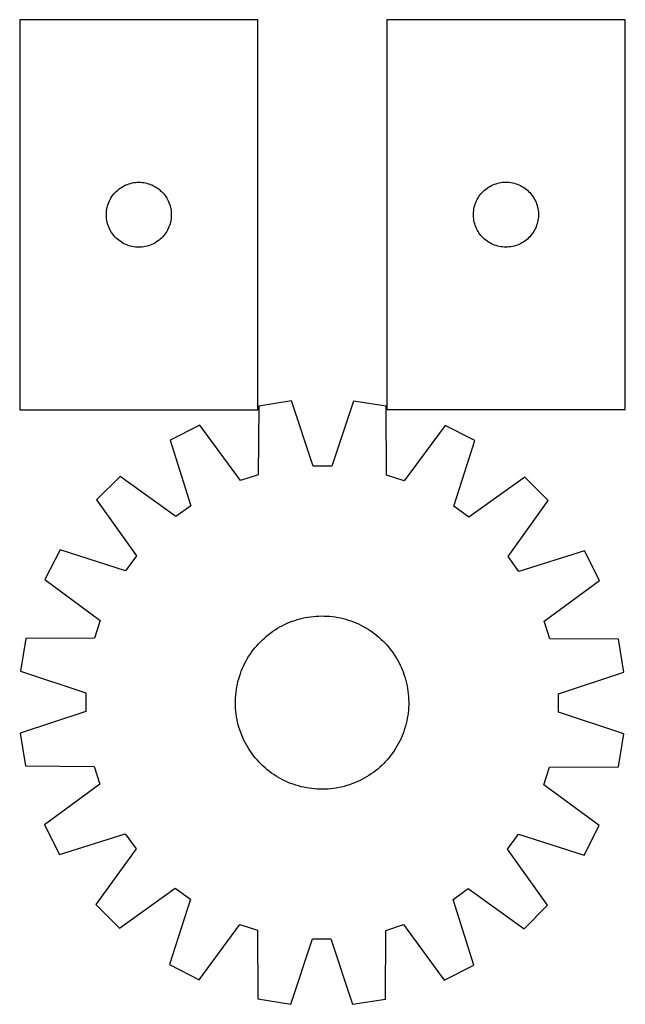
# Model space of a CAD drawing. Header units: millimetres. Extents: x 7 to 1489, y 7 to 462.
# Tile 1 of 5: x 7 to 286, y 7 to 462. Entities that reach past the tile are written whole.
import ezdxf

# ---------------------------------------------------------------- set-up
doc = ezdxf.new("R2010")
doc.units = ezdxf.units.MM
doc.layers.add('COMMON', color=5, linetype='CONTINUOUS', true_color=0x0000ff)
doc.layers.add('CUT', color=7, linetype='CONTINUOUS', true_color=0x000000)

msp = doc.modelspace()

# ---------------------------------------------------------------- linework, layer by layer
at = {"layer": 'COMMON'}
msp.add_line((286.237381, 281.76666), (286.237381, 386.52569), dxfattribs=at)
at = {"layer": 'CUT'}
for p, q in [((116.669126, 461.702456), (6.669126, 461.702456)), ((6.669126, 461.702456), (6.669126, 281.702456)), ((116.669126, 281.702456), (116.669126, 461.702456)), ((176.13738, 461.76666), (176.13738, 281.76666)), ((286.13738, 461.76666), (176.13738, 461.76666)), ((286.13738, 281.76666), (286.13738, 461.76666)), ((58.600845, 386.385291), (59.360768, 386.523774)), ((59.360768, 386.523774), (60.126811, 386.622954)), ((60.126811, 386.622954), (60.896945, 386.682567)), ((60.896945, 386.682567), (61.669126, 386.702456)), ((61.669126, 386.702456), (62.441308, 386.682567)), ((62.441308, 386.682567), (63.211441, 386.622954)), ((63.211441, 386.622954), (63.977485, 386.523774)), ((63.977485, 386.523774), (64.737407, 386.385291)), ((227.317313, 386.272076), (228.069099, 386.449495)), ((228.069099, 386.449495), (228.829022, 386.587978)), ((228.829022, 386.587978), (229.595065, 386.687158)), ((229.595065, 386.687158), (230.365199, 386.746771)), ((230.365199, 386.746771), (231.13738, 386.76666)), ((231.13738, 386.76666), (231.909562, 386.746771)), ((231.909562, 386.746771), (232.679695, 386.687158)), ((232.679695, 386.687158), (233.445739, 386.587978)), ((233.445739, 386.587978), (234.205661, 386.449495)), ((234.205661, 386.449495), (234.957447, 386.272076)), ((50.15092, 381.311353), (50.660846, 381.891556)), ((50.660846, 381.891556), (51.199964, 382.444738)), ((51.199964, 382.444738), (51.766845, 382.969435)), ((51.766845, 382.969435), (52.359984, 383.464253)), ((52.359984, 383.464253), (52.97781, 383.927881)), ((52.97781, 383.927881), (53.618684, 384.359089)), ((53.618684, 384.359089), (54.280905, 384.756734)), ((54.280905, 384.756734), (54.96272, 385.119762)), ((54.96272, 385.119762), (55.662318, 385.447209)), ((55.662318, 385.447209), (56.377845, 385.738208)), ((56.377845, 385.738208), (57.107404, 385.991986)), ((57.107404, 385.991986), (57.84906, 386.207871)), ((57.84906, 386.207871), (58.600845, 386.385291)), ((64.737407, 386.385291), (65.489193, 386.207871)), ((65.489193, 386.207871), (66.230849, 385.991986)), ((66.230849, 385.991986), (66.960408, 385.738208)), ((66.960408, 385.738208), (67.675935, 385.447209)), ((67.675935, 385.447209), (68.375533, 385.119762)), ((68.375533, 385.119762), (69.057347, 384.756734)), ((69.057347, 384.756734), (69.719569, 384.359089)), ((69.719569, 384.359089), (70.360443, 383.927881)), ((70.360443, 383.927881), (70.978269, 383.464253)), ((70.978269, 383.464253), (71.571408, 382.969435)), ((71.571408, 382.969435), (72.138289, 382.444738)), ((72.138289, 382.444738), (72.677407, 381.891556)), ((72.677407, 381.891556), (73.187333, 381.311353)), ((219.619174, 381.375557), (220.1291, 381.95576)), ((220.1291, 381.95576), (220.668218, 382.508943)), ((220.668218, 382.508943), (221.235098, 383.033639)), ((221.235098, 383.033639), (221.828238, 383.528457)), ((221.828238, 383.528457), (222.446064, 383.992085)), ((222.446064, 383.992085), (223.086937, 384.423293)), ((223.086937, 384.423293), (223.749159, 384.820938)), ((223.749159, 384.820938), (224.430973, 385.183966)), ((224.430973, 385.183966), (225.130572, 385.511413)), ((225.130572, 385.511413), (225.846099, 385.802412)), ((225.846099, 385.802412), (226.575658, 386.05619)), ((226.575658, 386.05619), (227.317313, 386.272076)), ((234.957447, 386.272076), (235.699103, 386.05619)), ((235.699103, 386.05619), (236.428662, 385.802412)), ((236.428662, 385.802412), (237.144189, 385.511413)), ((237.144189, 385.511413), (237.843787, 385.183966)), ((237.843787, 385.183966), (238.525601, 384.820938)), ((238.525601, 384.820938), (239.187823, 384.423293)), ((239.187823, 384.423293), (239.828697, 383.992085)), ((239.828697, 383.992085), (240.446523, 383.528457)), ((240.446523, 383.528457), (241.039662, 383.033639)), ((241.039662, 383.033639), (241.606543, 382.508943)), ((241.606543, 382.508943), (242.145661, 381.95576)), ((242.145661, 381.95576), (242.655587, 381.375557)), ((47.501788, 376.630591), (47.774267, 377.353374)), ((47.774267, 377.353374), (48.083592, 378.061171)), ((48.083592, 378.061171), (48.428944, 378.752107)), ((48.428944, 378.752107), (48.809407, 379.424348)), ((48.809407, 379.424348), (49.223971, 380.076111)), ((49.223971, 380.076111), (49.671538, 380.70567)), ((49.671538, 380.70567), (50.15092, 381.311353)), ((73.187333, 381.311353), (73.666715, 380.70567)), ((73.666715, 380.70567), (74.114282, 380.076111)), ((74.114282, 380.076111), (74.528846, 379.424348)), ((74.528846, 379.424348), (74.909308, 378.752107)), ((74.909308, 378.752107), (75.25466, 378.061171)), ((75.25466, 378.061171), (75.563986, 377.353374)), ((75.563986, 377.353374), (75.836465, 376.630591)), ((216.970042, 376.694796), (217.242521, 377.417578)), ((217.242521, 377.417578), (217.551846, 378.125376)), ((217.551846, 378.125376), (217.897198, 378.816311)), ((217.897198, 378.816311), (218.277661, 379.488552)), ((218.277661, 379.488552), (218.692225, 380.140316)), ((218.692225, 380.140316), (219.139792, 380.769874)), ((219.139792, 380.769874), (219.619174, 381.375557)), ((242.655587, 381.375557), (243.134969, 380.769874)), ((243.134969, 380.769874), (243.582535, 380.140316)), ((243.582535, 380.140316), (243.9971, 379.488552)), ((243.9971, 379.488552), (244.377562, 378.816311)), ((244.377562, 378.816311), (244.722914, 378.125376)), ((244.722914, 378.125376), (245.03224, 377.417578)), ((245.03224, 377.417578), (245.304719, 376.694796)), ((46.674099, 372.088674), (46.713864, 372.860088)), ((46.713864, 372.860088), (46.793286, 373.628431)), ((46.793286, 373.628431), (46.912157, 374.391667)), ((46.912157, 374.391667), (47.070161, 375.147772)), ((47.070161, 375.147772), (47.266878, 375.89474)), ((47.266878, 375.89474), (47.501788, 376.630591)), ((75.836465, 376.630591), (76.071375, 375.89474)), ((76.071375, 375.89474), (76.268092, 375.147772)), ((76.268092, 375.147772), (76.426096, 374.391667)), ((76.426096, 374.391667), (76.544967, 373.628431)), ((76.544967, 373.628431), (76.624389, 372.860088)), ((76.624389, 372.860088), (76.664153, 372.088674)), ((216.142353, 372.152878), (216.182117, 372.924292)), ((216.182117, 372.924292), (216.26154, 373.692635)), ((216.26154, 373.692635), (216.380411, 374.455871)), ((216.380411, 374.455871), (216.538415, 375.211976)), ((216.538415, 375.211976), (216.735132, 375.958944)), ((216.735132, 375.958944), (216.970042, 376.694796)), ((245.304719, 376.694796), (245.539628, 375.958944)), ((245.539628, 375.958944), (245.736346, 375.211976)), ((245.736346, 375.211976), (245.89435, 374.455871)), ((245.89435, 374.455871), (246.01322, 373.692635)), ((246.01322, 373.692635), (246.092643, 372.924292)), ((246.092643, 372.924292), (246.132407, 372.152878)), ((46.674099, 371.316237), (46.674099, 372.088674)), ((46.713864, 370.544824), (46.674099, 371.316237)), ((46.793286, 369.77648), (46.713864, 370.544824)), ((46.912157, 369.013244), (46.793286, 369.77648)), ((47.070161, 368.257139), (46.912157, 369.013244)), ((47.266878, 367.510171), (47.070161, 368.257139)), ((76.268092, 368.257139), (76.071375, 367.510171)), ((76.426096, 369.013244), (76.268092, 368.257139)), ((76.544967, 369.77648), (76.426096, 369.013244)), ((76.624389, 370.544824), (76.544967, 369.77648)), ((76.664153, 371.316237), (76.624389, 370.544824)), ((76.664153, 372.088674), (76.664153, 371.316237)), ((216.142353, 371.380441), (216.142353, 372.152878)), ((216.182117, 370.609028), (216.142353, 371.380441)), ((216.26154, 369.840684), (216.182117, 370.609028)), ((216.380411, 369.077448), (216.26154, 369.840684)), ((216.538415, 368.321344), (216.380411, 369.077448)), ((216.735132, 367.574375), (216.538415, 368.321344)), ((245.736346, 368.321344), (245.539628, 367.574375)), ((245.89435, 369.077448), (245.736346, 368.321344)), ((246.01322, 369.840684), (245.89435, 369.077448)), ((246.092643, 370.609028), (246.01322, 369.840684)), ((246.132407, 371.380441), (246.092643, 370.609028)), ((246.132407, 372.152878), (246.132407, 371.380441)), ((47.501788, 366.77432), (47.266878, 367.510171)), ((47.774267, 366.051537), (47.501788, 366.77432)), ((48.083592, 365.34374), (47.774267, 366.051537)), ((48.428944, 364.652804), (48.083592, 365.34374)), ((48.809407, 363.980564), (48.428944, 364.652804)), ((49.223971, 363.3288), (48.809407, 363.980564)), ((74.528846, 363.980564), (74.114282, 363.3288)), ((74.909308, 364.652804), (74.528846, 363.980564)), ((75.25466, 365.34374), (74.909308, 364.652804)), ((75.563986, 366.051537), (75.25466, 365.34374)), ((75.836465, 366.77432), (75.563986, 366.051537)), ((76.071375, 367.510171), (75.836465, 366.77432)), ((216.970042, 366.838524), (216.735132, 367.574375)), ((217.242521, 366.115741), (216.970042, 366.838524)), ((217.551846, 365.407944), (217.242521, 366.115741)), ((217.897198, 364.717009), (217.551846, 365.407944)), ((218.277661, 364.044768), (217.897198, 364.717009)), ((218.692225, 363.393004), (218.277661, 364.044768)), ((243.9971, 364.044768), (243.582535, 363.393004)), ((244.377562, 364.717009), (243.9971, 364.044768)), ((244.722914, 365.407944), (244.377562, 364.717009)), ((245.03224, 366.115741), (244.722914, 365.407944)), ((245.304719, 366.838524), (245.03224, 366.115741)), ((245.539628, 367.574375), (245.304719, 366.838524)), ((49.671538, 362.699241), (49.223971, 363.3288)), ((50.15092, 362.093558), (49.671538, 362.699241)), ((50.660846, 361.513356), (50.15092, 362.093558)), ((51.199964, 360.960173), (50.660846, 361.513356)), ((51.766845, 360.435477), (51.199964, 360.960173)), ((52.359984, 359.940659), (51.766845, 360.435477)), ((52.97781, 359.477031), (52.359984, 359.940659)), ((53.618684, 359.045822), (52.97781, 359.477031)), ((70.360443, 359.477031), (69.719569, 359.045822)), ((70.978269, 359.940659), (70.360443, 359.477031)), ((71.571408, 360.435477), (70.978269, 359.940659)), ((72.138289, 360.960173), (71.571408, 360.435477)), ((72.677407, 361.513356), (72.138289, 360.960173)), ((73.187333, 362.093558), (72.677407, 361.513356)), ((73.666715, 362.699241), (73.187333, 362.093558)), ((74.114282, 363.3288), (73.666715, 362.699241)), ((219.139792, 362.763446), (218.692225, 363.393004)), ((219.619174, 362.157762), (219.139792, 362.763446)), ((220.1291, 361.57756), (219.619174, 362.157762)), ((220.668218, 361.024377), (220.1291, 361.57756)), ((221.235098, 360.499681), (220.668218, 361.024377)), ((221.828238, 360.004863), (221.235098, 360.499681)), ((222.446064, 359.541235), (221.828238, 360.004863)), ((223.086937, 359.110026), (222.446064, 359.541235)), ((239.828697, 359.541235), (239.187823, 359.110026)), ((240.446523, 360.004863), (239.828697, 359.541235)), ((241.039662, 360.499681), (240.446523, 360.004863)), ((241.606543, 361.024377), (241.039662, 360.499681)), ((242.145661, 361.57756), (241.606543, 361.024377)), ((242.655587, 362.157762), (242.145661, 361.57756)), ((243.134969, 362.763446), (242.655587, 362.157762)), ((243.582535, 363.393004), (243.134969, 362.763446)), ((54.280905, 358.648177), (53.618684, 359.045822)), ((54.96272, 358.285149), (54.280905, 358.648177)), ((55.662318, 357.957702), (54.96272, 358.285149)), ((56.377845, 357.666703), (55.662318, 357.957702)), ((57.107404, 357.412925), (56.377845, 357.666703)), ((57.84906, 357.19704), (57.107404, 357.412925)), ((58.600845, 357.01962), (57.84906, 357.19704)), ((59.360768, 356.881137), (58.600845, 357.01962)), ((60.126811, 356.781957), (59.360768, 356.881137)), ((60.896945, 356.722344), (60.126811, 356.781957)), ((61.669126, 356.702456), (60.896945, 356.722344)), ((62.441308, 356.722344), (61.669126, 356.702456)), ((63.211441, 356.781957), (62.441308, 356.722344)), ((63.977485, 356.881137), (63.211441, 356.781957)), ((64.737407, 357.01962), (63.977485, 356.881137)), ((65.489193, 357.19704), (64.737407, 357.01962)), ((66.230849, 357.412925), (65.489193, 357.19704)), ((66.960408, 357.666703), (66.230849, 357.412925)), ((67.675935, 357.957702), (66.960408, 357.666703)), ((68.375533, 358.285149), (67.675935, 357.957702)), ((69.057347, 358.648177), (68.375533, 358.285149)), ((69.719569, 359.045822), (69.057347, 358.648177)), ((223.749159, 358.712381), (223.086937, 359.110026)), ((224.430973, 358.349354), (223.749159, 358.712381)), ((225.130572, 358.021906), (224.430973, 358.349354)), ((225.846099, 357.730907), (225.130572, 358.021906)), ((226.575658, 357.477129), (225.846099, 357.730907)), ((227.317313, 357.261244), (226.575658, 357.477129)), ((228.069099, 357.083825), (227.317313, 357.261244)), ((228.829022, 356.945341), (228.069099, 357.083825)), ((229.595065, 356.846162), (228.829022, 356.945341)), ((230.365199, 356.786548), (229.595065, 356.846162)), ((231.13738, 356.76666), (230.365199, 356.786548)), ((231.909562, 356.786548), (231.13738, 356.76666)), ((232.679695, 356.846162), (231.909562, 356.786548)), ((233.445739, 356.945341), (232.679695, 356.846162)), ((234.205661, 357.083825), (233.445739, 356.945341)), ((234.957447, 357.261244), (234.205661, 357.083825)), ((235.699103, 357.477129), (234.957447, 357.261244)), ((236.428662, 357.730907), (235.699103, 357.477129)), ((237.144189, 358.021906), (236.428662, 357.730907)), ((237.843787, 358.349354), (237.144189, 358.021906)), ((238.525601, 358.712381), (237.843787, 358.349354)), ((239.187823, 359.110026), (238.525601, 358.712381)), ((116.987163, 283.359231), (116.763954, 251.595652)), ((132.187402, 285.743192), (116.987163, 283.359231)), ((142.124113, 255.573065), (132.187402, 285.743192)), ((160.726218, 285.700102), (150.698447, 255.560119)), ((175.919189, 283.270252), (160.726218, 285.700102)), ((176.04648, 251.506144), (175.919189, 283.270252)), ((6.669126, 281.702456), (116.669126, 281.702456)), ((176.13738, 281.76666), (286.13738, 281.76666)), ((89.831822, 274.581232), (76.112219, 267.616818)), ((108.605277, 248.958349), (89.831822, 274.581232)), ((203.047899, 274.410292), (184.197156, 248.844216)), ((216.746408, 267.40448), (203.047899, 274.410292)), ((76.112219, 267.616818), (85.71542, 237.338884)), ((207.051821, 237.155683), (216.746408, 267.40448)), ((150.698447, 255.560119), (142.124113, 255.573065)), ((52.998506, 250.876984), (42.102511, 240.013843)), ((78.771029, 232.309491), (52.998506, 250.876984)), ((116.763954, 251.595652), (108.605277, 248.958349)), ((184.197156, 248.844216), (176.04648, 251.506144)), ((239.809467, 250.594926), (213.980993, 232.105343)), ((250.672609, 239.698931), (239.809467, 250.594926)), ((42.102511, 240.013843), (60.592094, 214.185368)), ((85.71542, 237.338884), (78.771029, 232.309491)), ((213.980993, 232.105343), (207.051821, 237.155683)), ((232.105116, 213.926408), (250.672609, 239.698931)), ((25.292956, 216.950784), (18.287144, 203.252275)), ((55.541753, 207.256196), (25.292956, 216.950784)), ((60.592094, 214.185368), (55.541753, 207.256196)), ((237.134509, 206.982016), (232.105116, 213.926408)), ((267.412443, 216.585217), (237.134509, 206.982016)), ((274.376857, 202.865615), (267.412443, 216.585217)), ((18.287144, 203.252275), (43.85322, 184.401531)), ((248.753974, 184.09216), (274.376857, 202.865615)), ((143.481698, 186.355238), (144.736488, 186.422393)), ((144.736488, 186.422393), (145.992767, 186.450101)), ((145.992767, 186.450101), (147.249298, 186.438335)), ((147.249298, 186.438335), (148.504838, 186.387105)), ((43.85322, 184.401531), (41.191293, 176.250855)), ((126.754397, 181.380216), (127.861171, 181.975243)), ((127.861171, 181.975243), (128.98609, 182.535212)), ((128.98609, 182.535212), (130.128042, 183.059571)), ((130.128042, 183.059571), (131.285902, 183.5478)), ((131.285902, 183.5478), (132.458526, 183.99942)), ((132.458526, 183.99942), (133.644756, 184.413984)), ((133.644756, 184.413984), (134.843424, 184.791083)), ((134.843424, 184.791083), (136.053345, 185.130344)), ((136.053345, 185.130344), (137.273325, 185.431434)), ((137.273325, 185.431434), (138.50216, 185.694055)), ((138.50216, 185.694055), (139.738639, 185.917947)), ((139.738639, 185.917947), (140.98154, 186.10289)), ((140.98154, 186.10289), (142.229637, 186.248702)), ((142.229637, 186.248702), (143.481698, 186.355238)), ((148.504838, 186.387105), (149.75815, 186.296464)), ((149.75815, 186.296464), (151.007997, 186.1665)), ((151.007997, 186.1665), (152.253144, 185.997342)), ((152.253144, 185.997342), (153.492364, 185.789156)), ((153.492364, 185.789156), (154.724433, 185.542147)), ((154.724433, 185.542147), (155.948135, 185.256561)), ((155.948135, 185.256561), (157.162263, 184.932678)), ((157.162263, 184.932678), (158.365618, 184.570818)), ((158.365618, 184.570818), (159.557014, 184.171338)), ((159.557014, 184.171338), (160.735273, 183.734633)), ((160.735273, 183.734633), (161.899234, 183.261134)), ((161.899234, 183.261134), (163.047748, 182.751307)), ((163.047748, 182.751307), (164.17968, 182.205656)), ((164.17968, 182.205656), (165.293915, 181.624719)), ((251.391277, 175.933483), (248.753974, 184.09216)), ((120.554556, 177.109061), (121.53023, 177.900937)), ((121.53023, 177.900937), (122.530295, 178.661776)), ((122.530295, 178.661776), (123.553765, 179.390827)), ((123.553765, 179.390827), (124.599631, 180.08737)), ((124.599631, 180.08737), (125.666859, 180.750718)), ((125.666859, 180.750718), (126.754397, 181.380216)), ((165.293915, 181.624719), (166.389353, 181.00907)), ((166.389353, 181.00907), (167.464912, 180.359316)), ((167.464912, 180.359316), (168.519531, 179.676099)), ((168.519531, 179.676099), (169.552169, 178.960093)), ((169.552169, 178.960093), (170.561807, 178.212003)), ((170.561807, 178.212003), (171.547449, 177.43257)), ((171.547449, 177.43257), (172.508122, 176.622561)), ((9.427185, 176.123564), (6.997334, 160.930593)), ((41.191293, 176.250855), (9.427185, 176.123564)), ((116.074875, 172.712498), (116.914659, 173.647254)), ((116.914659, 173.647254), (117.783391, 174.55517)), ((117.783391, 174.55517), (118.680212, 175.435351)), ((118.680212, 175.435351), (119.604238, 176.286928)), ((119.604238, 176.286928), (120.554556, 177.109061)), ((172.508122, 176.622561), (173.442878, 175.782777)), ((173.442878, 175.782777), (174.350795, 174.914046)), ((174.350795, 174.914046), (175.230976, 174.017224)), ((175.230976, 174.017224), (176.082553, 173.093199)), ((176.082553, 173.093199), (176.904685, 172.14288)), ((283.154855, 175.710273), (251.391277, 175.933483)), ((285.538816, 160.510034), (283.154855, 175.710273)), ((112.33812, 167.669287), (113.021337, 168.723906)), ((113.021337, 168.723906), (113.737344, 169.756544)), ((113.737344, 169.756544), (114.485433, 170.766182)), ((114.485433, 170.766182), (115.264866, 171.751824)), ((115.264866, 171.751824), (116.074875, 172.712498)), ((176.904685, 172.14288), (177.696562, 171.167207)), ((177.696562, 171.167207), (178.457401, 170.167141)), ((178.457401, 170.167141), (179.186452, 169.143671)), ((179.186452, 169.143671), (179.882995, 168.097806)), ((109.94613, 163.252123), (110.491781, 164.384056)), ((110.491781, 164.384056), (111.072717, 165.498291)), ((111.072717, 165.498291), (111.688366, 166.593728)), ((111.688366, 166.593728), (112.33812, 167.669287)), ((179.882995, 168.097806), (180.546343, 167.030577)), ((180.546343, 167.030577), (181.175841, 165.943039)), ((181.175841, 165.943039), (181.770868, 164.836265)), ((181.770868, 164.836265), (182.330837, 163.711347)), ((182.330837, 163.711347), (182.855195, 162.569394)), ((6.997334, 160.930593), (37.137317, 150.902822)), ((108.126618, 158.569994), (108.526098, 159.761389)), ((108.526098, 159.761389), (108.962803, 160.939649)), ((108.962803, 160.939649), (109.436303, 162.103609)), ((109.436303, 162.103609), (109.94613, 163.252123)), ((182.855195, 162.569394), (183.343425, 161.411535)), ((183.343425, 161.411535), (183.795045, 160.238911)), ((183.795045, 160.238911), (184.209609, 159.05268)), ((255.36869, 150.573323), (285.538816, 160.510034)), ((106.908281, 153.696739), (107.155289, 154.928808)), ((107.155289, 154.928808), (107.440875, 156.15251)), ((107.440875, 156.15251), (107.764758, 157.366638)), ((107.764758, 157.366638), (108.126618, 158.569994)), ((184.209609, 159.05268), (184.586707, 157.854013)), ((184.586707, 157.854013), (184.925969, 156.644092)), ((184.925969, 156.644092), (185.227059, 155.424112)), ((185.227059, 155.424112), (185.489679, 154.195276)), ((37.137317, 150.902822), (37.124371, 142.328488)), ((106.400972, 149.962526), (106.530936, 151.212372)), ((106.530936, 151.212372), (106.700095, 152.45752)), ((106.700095, 152.45752), (106.908281, 153.696739)), ((185.489679, 154.195276), (185.713572, 152.958797)), ((185.713572, 152.958797), (185.898515, 151.715896)), ((185.898515, 151.715896), (186.044327, 150.4678)), ((186.044327, 150.4678), (186.150862, 149.215738)), ((255.355744, 141.998989), (255.36869, 150.573323)), ((106.247336, 146.197143), (106.259102, 147.453673)), ((106.275044, 144.940863), (106.247336, 146.197143)), ((106.259102, 147.453673), (106.310331, 148.709214)), ((106.310331, 148.709214), (106.400972, 149.962526)), ((186.150862, 149.215738), (186.218018, 147.960949)), ((186.218018, 147.960949), (186.245726, 146.704669)), ((186.245726, 146.704669), (186.233959, 145.448139)), ((37.124371, 142.328488), (6.954245, 132.391778)), ((106.342199, 143.686073), (106.275044, 144.940863)), ((106.448735, 142.434012), (106.342199, 143.686073)), ((106.594546, 141.185915), (106.448735, 142.434012)), ((106.779489, 139.943014), (106.594546, 141.185915)), ((185.962125, 141.68944), (185.792966, 140.444292)), ((186.092089, 142.939286), (185.962125, 141.68944)), ((186.18273, 144.192598), (186.092089, 142.939286)), ((186.233959, 145.448139), (186.18273, 144.192598)), ((285.495727, 131.971219), (255.355744, 141.998989)), ((107.003382, 138.706536), (106.779489, 139.943014)), ((107.266002, 137.4777), (107.003382, 138.706536)), ((107.567092, 136.25772), (107.266002, 137.4777)), ((185.052186, 136.749301), (184.728303, 135.535173)), ((185.337772, 137.973003), (185.052186, 136.749301)), ((185.58478, 139.205072), (185.337772, 137.973003)), ((185.792966, 140.444292), (185.58478, 139.205072)), ((6.954245, 132.391778), (9.338206, 117.191538)), ((107.906354, 135.047799), (107.567092, 136.25772)), ((108.283453, 133.849132), (107.906354, 135.047799)), ((108.698016, 132.662901), (108.283453, 133.849132)), ((109.149636, 131.490277), (108.698016, 132.662901)), ((183.530258, 131.962163), (183.056758, 130.798202)), ((183.966963, 133.140423), (183.530258, 131.962163)), ((184.366443, 134.331818), (183.966963, 133.140423)), ((184.728303, 135.535173), (184.366443, 134.331818)), ((283.065876, 116.778248), (285.495727, 131.971219)), ((109.637866, 130.332418), (109.149636, 131.490277)), ((110.162224, 129.190465), (109.637866, 130.332418)), ((110.722193, 128.065547), (110.162224, 129.190465)), ((111.31722, 126.958772), (110.722193, 128.065547)), ((181.420344, 127.403521), (180.804695, 126.308084)), ((182.00128, 128.517756), (181.420344, 127.403521)), ((182.546931, 129.649689), (182.00128, 128.517756)), ((183.056758, 130.798202), (182.546931, 129.649689)), ((111.946718, 125.871234), (111.31722, 126.958772)), ((112.610066, 124.804006), (111.946718, 125.871234)), ((113.306609, 123.758141), (112.610066, 124.804006)), ((114.03566, 122.73467), (113.306609, 123.758141)), ((178.755717, 123.145268), (178.007628, 122.135629)), ((179.471724, 124.177906), (178.755717, 123.145268)), ((180.154941, 125.232525), (179.471724, 124.177906)), ((180.804695, 126.308084), (180.154941, 125.232525)), ((114.796499, 121.734605), (114.03566, 122.73467)), ((115.588376, 120.758931), (114.796499, 121.734605)), ((116.410508, 119.808613), (115.588376, 120.758931)), ((117.262085, 118.884587), (116.410508, 119.808613)), ((118.142266, 117.987766), (117.262085, 118.884587)), ((174.70967, 118.346641), (173.812849, 117.46646)), ((175.578402, 119.254558), (174.70967, 118.346641)), ((176.418186, 120.189314), (175.578402, 119.254558)), ((177.228195, 121.149987), (176.418186, 120.189314)), ((178.007628, 122.135629), (177.228195, 121.149987)), ((9.338206, 117.191538), (41.101784, 116.968329)), ((41.101784, 116.968329), (43.739087, 108.809652)), ((119.050183, 117.119035), (118.142266, 117.987766)), ((119.984939, 116.27925), (119.050183, 117.119035)), ((120.945612, 115.469242), (119.984939, 116.27925)), ((121.931254, 114.689808), (120.945612, 115.469242)), ((122.940892, 113.941719), (121.931254, 114.689808)), ((123.97353, 113.225713), (122.940892, 113.941719)), ((169.962766, 114.240035), (168.939296, 113.510985)), ((170.962832, 115.000875), (169.962766, 114.240035)), ((171.938505, 115.792751), (170.962832, 115.000875)), ((172.888823, 116.614883), (171.938505, 115.792751)), ((173.812849, 117.46646), (172.888823, 116.614883)), ((248.639841, 108.50028), (251.301768, 116.650956)), ((251.301768, 116.650956), (283.065876, 116.778248)), ((125.028149, 112.542495), (123.97353, 113.225713)), ((126.103708, 111.892742), (125.028149, 112.542495)), ((127.199146, 111.277093), (126.103708, 111.892742)), ((128.313381, 110.696156), (127.199146, 111.277093)), ((129.445313, 110.150505), (128.313381, 110.696156)), ((130.593827, 109.640678), (129.445313, 110.150505)), ((131.757788, 109.167178), (130.593827, 109.640678)), ((132.936047, 108.730473), (131.757788, 109.167178)), ((161.207159, 109.354011), (160.034536, 108.902392)), ((162.365019, 109.842241), (161.207159, 109.354011)), ((163.506971, 110.366599), (162.365019, 109.842241)), ((164.63189, 110.926568), (163.506971, 110.366599)), ((165.738664, 111.521595), (164.63189, 110.926568)), ((166.826202, 112.151094), (165.738664, 111.521595)), ((167.89343, 112.814442), (166.826202, 112.151094)), ((168.939296, 113.510985), (167.89343, 112.814442)), ((43.739087, 108.809652), (18.116204, 90.036197)), ((134.127443, 108.330994), (132.936047, 108.730473)), ((135.330798, 107.969134), (134.127443, 108.330994)), ((136.544926, 107.645251), (135.330798, 107.969134)), ((137.768628, 107.359664), (136.544926, 107.645251)), ((139.000697, 107.112656), (137.768628, 107.359664)), ((140.239917, 106.90447), (139.000697, 107.112656)), ((141.485064, 106.735311), (140.239917, 106.90447)), ((142.734911, 106.605347), (141.485064, 106.735311)), ((143.988223, 106.514706), (142.734911, 106.605347)), ((145.243763, 106.463477), (143.988223, 106.514706)), ((146.500294, 106.451711), (145.243763, 106.463477)), ((147.756574, 106.479419), (146.500294, 106.451711)), ((149.011363, 106.546574), (147.756574, 106.479419)), ((150.263424, 106.65311), (149.011363, 106.546574)), ((151.511521, 106.798921), (150.263424, 106.65311)), ((152.754422, 106.983865), (151.511521, 106.798921)), ((153.990901, 107.207757), (152.754422, 106.983865)), ((155.219736, 107.470378), (153.990901, 107.207757)), ((156.439717, 107.771467), (155.219736, 107.470378)), ((157.649637, 108.110729), (156.439717, 107.771467)), ((158.848305, 108.487828), (157.649637, 108.110729)), ((160.034536, 108.902392), (158.848305, 108.487828)), ((274.205917, 89.649537), (248.639841, 108.50028)), ((18.116204, 90.036197), (25.080618, 76.316595)), ((267.200105, 75.951028), (274.205917, 89.649537)), ((25.080618, 76.316595), (55.358552, 85.919795)), ((55.358552, 85.919795), (60.387945, 78.975404)), ((231.900968, 78.716443), (236.951308, 85.645616)), ((236.951308, 85.645616), (267.200105, 75.951028)), ((60.387945, 78.975404), (41.820452, 53.202881)), ((250.39055, 52.887969), (231.900968, 78.716443)), ((52.683594, 42.306886), (78.512068, 60.796469)), ((78.512068, 60.796469), (85.44124, 55.746128)), ((206.777641, 55.562927), (213.722032, 60.592321)), ((213.722032, 60.592321), (239.494556, 42.024827)), ((85.44124, 55.746128), (75.746653, 25.497331)), ((216.380842, 25.284993), (206.777641, 55.562927)), ((41.820452, 53.202881), (52.683594, 42.306886)), ((239.494556, 42.024827), (250.39055, 52.887969)), ((89.445162, 18.49152), (108.295905, 44.057595)), ((108.295905, 44.057595), (116.446581, 41.395668)), ((116.446581, 41.395668), (116.573872, 9.63156)), ((175.505898, 9.542581), (175.729108, 41.30616)), ((175.729108, 41.30616), (183.887784, 43.943462)), ((183.887784, 43.943462), (202.66124, 18.320579)), ((131.766844, 7.20171), (141.794614, 37.341692)), ((141.794614, 37.341692), (150.368948, 37.328746)), ((150.368948, 37.328746), (160.305659, 7.15862)), ((75.746653, 25.497331), (89.445162, 18.49152)), ((202.66124, 18.320579), (216.380842, 25.284993)), ((116.573872, 9.63156), (131.766844, 7.20171)), ((160.305659, 7.15862), (175.505898, 9.542581))]:
    msp.add_line(p, q, dxfattribs=at)

doc.saveas('drawing.dxf')
